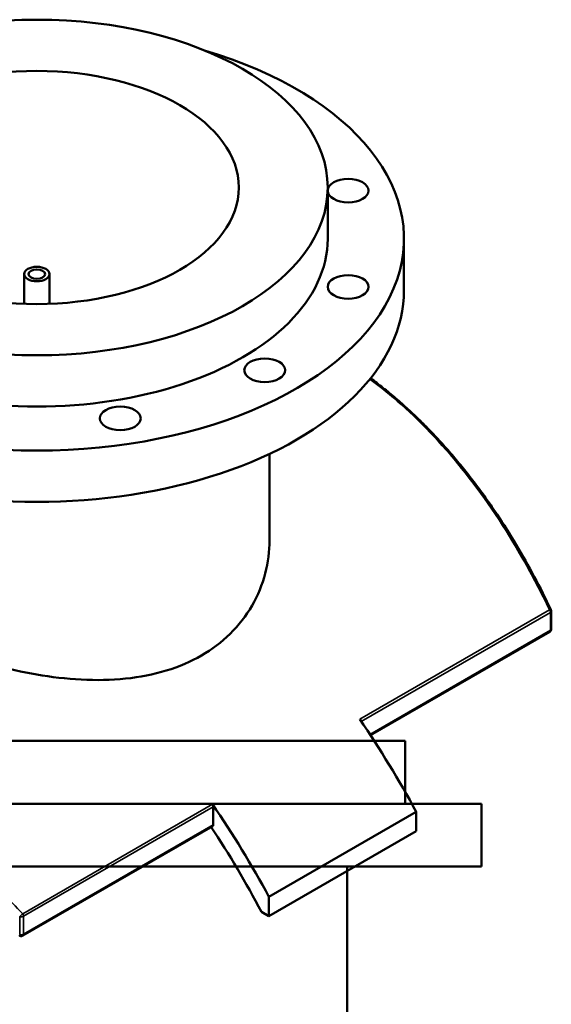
# Model space of a CAD drawing. Header units: millimetres. Extents: x -634 to 1181, y -305 to 948.
# Tile 13 of 13: x 843 to 1181, y 321 to 948. Entities that reach past the tile are written whole.
import ezdxf

# ---------------------------------------------------------------- set-up
doc = ezdxf.new("R2010")
doc.units = ezdxf.units.MM
doc.layers.add('Visible (ANSI)', color=7, linetype='Continuous', lineweight=50)
doc.layers.add('Visible Narrow (ANSI)', color=7, linetype='Continuous', lineweight=35)

msp = doc.modelspace()

# ---------------------------------------------------------------- linework, layer by layer
at = {"layer": 'Visible (ANSI)'}
for p, q in [((1039.02, 808.62), (1039.02, 841.28)), ((1087.52, 775.96), (1087.52, 808.62)), ((846.02, 767.24), (846.02, 786.17)), ((862.02, 767.24), (862.02, 786.17)), ((1002.02, 616.66), (1002.02, 671.69)), ((1181.24, 560.2), (1181.24, 571.59)), ((1180.24, 558.47), (1066.2, 492.63)), ((1088.38, 489.02), (718.38, 489.02)), ((1088.38, 449.02), (1088.38, 489.02)), ((1136.88, 449.02), (669.88, 449.02)), ((966.28, 435.61), (966.28, 447.01)), ((1136.88, 409.02), (1136.88, 449.02)), ((1095.32, 443.78), (1001.63, 389.69)), ((1095.32, 443.78), (1095.32, 431.54)), ((965.86, 434.7), (845.18, 365.02)), ((1095.32, 431.54), (1001.63, 377.44)), ((1136.88, 409.02), (669.88, 409.02)), ((1051.38, 229.02), (1051.38, 409.02)), ((1001.63, 377.44), (1001.63, 389.69)), ((996.85, 380.2), (1001.63, 377.44))]:
    msp.add_line(p, q, dxfattribs=at)
for centre, start, end in [((1179.24, 571.59), 0, 25.57641), ((1179.24, 560.2), 300, 0), ((844.18, 366.75), 222.20612, 300)]:
    msp.add_arc(centre, 2, start, end, dxfattribs=at)
for centre, major_axis in [((854.02, 841.28), (185, 0)), ((854.02, 841.28), (128.5, 0)), ((1052.04, 839.26), (-13, 0)), ((854.02, 786.17), (8, 0)), ((854.02, 786.17), (5.2, 0)), ((1052.04, 777.99), (-13, 0)), ((998.98, 724.93), (13, 0)), ((907.08, 694.3), (13, 0))]:
    msp.add_ellipse(centre, major_axis=major_axis, ratio=0.57735, dxfattribs=at)
for centre, major_axis, start_param, end_param in [((854.02, 808.62), (-233.5, 0), 5.187029, 10.520935), ((854.02, 808.62), (-185, 0), 0, 3.141593), ((854.02, 775.96), (-233.5, 0), 0, 3.141593), ((900.87, 353.94), (185, -320.43), 1.518289, 1.705199), ((964.86, 447.82), (1, -1.73), 0.785398, 1.705199), ((807.18, 299.84), (-185, 320.43), 4.659882, 4.846792), ((807.18, 299.84), (177.5, -307.44), 1.499629, 1.676471), ((964.86, 436.43), (1, -1.73), 0, 0.785398)]:
    msp.add_ellipse(centre, major_axis=major_axis, ratio=0.57735, start_param=start_param, end_param=end_param, dxfattribs=at)
for points, knots in [([(1181.04, 572.46), (1177.63, 579.58), (1174.08, 586.6), (1166.72, 600.38), (1162.91, 607.15), (1155.01, 620.39), (1150.93, 626.87), (1144.6, 636.34), (1142.46, 639.46), (1138.12, 645.61), (1135.91, 648.64), (1131.44, 654.62), (1129.17, 657.56), (1124.56, 663.36), (1122.23, 666.21), (1117.5, 671.81), (1115.11, 674.56), (1110.25, 679.97), (1107.8, 682.62), (1102.83, 687.82), (1100.32, 690.37), (1095.23, 695.36), (1092.66, 697.8), (1087.46, 702.56), (1084.84, 704.89), (1079.54, 709.43), (1076.86, 711.64), (1071.56, 715.85), (1068.95, 717.86), (1066.31, 719.82)], [7.099117, 7.099117, 7.099117, 7.099117, 9.517337, 9.517337, 11.935557, 11.935557, 14.353777, 14.353777, 15.562887, 15.562887, 16.771997, 16.771997, 17.981107, 17.981107, 19.190217, 19.190217, 20.399328, 20.399328, 21.608438, 21.608438, 22.817548, 22.817548, 24.026658, 24.026658, 25.235768, 25.235768, 26.444878, 26.444878, 27.605386, 27.605386, 27.605386, 27.605386]), ([(958.68, 543.35), (952.02, 539.51), (944.52, 536.25), (928.25, 531.29), (919.48, 529.57), (901.26, 527.7), (891.78, 527.53), (872.77, 528.51), (863.24, 529.64), (844.82, 532.78), (835.29, 534.89), (816.27, 540.03), (806.79, 543.06), (788.56, 549.71), (779.79, 553.34), (763.52, 560.85), (756.02, 564.74), (742.72, 572.41), (736.51, 576.44), (725.62, 584.61), (720.92, 588.76), (713.42, 596.97), (710.59, 601.05), (706.9, 609.02), (706.02, 612.91), (706.02, 616.66)], [0, 0, 0, 0, 2.823527, 2.823527, 5.647053, 5.647053, 8.47058, 8.47058, 11.294107, 11.294107, 14.114777, 14.114777, 16.935448, 16.935448, 19.756118, 19.756118, 22.576788, 22.576788, 25.397459, 25.397459, 28.218129, 28.218129, 31.038799, 31.038799, 33.85947, 33.85947, 33.85947, 33.85947]), ([(1002.02, 616.66), (1002.02, 609.77), (1001.15, 602.63), (997.45, 588.54), (994.63, 581.61), (987.13, 568.63), (982.44, 562.57), (971.54, 551.85), (965.33, 547.19), (958.68, 543.35)], [79.013046, 79.013046, 79.013046, 79.013046, 81.836573, 81.836573, 84.6601, 84.6601, 87.483627, 87.483627, 90.307153, 90.307153, 90.307153, 90.307153])]:
    msp.add_open_spline(points, degree=3, knots=knots, dxfattribs=at)
at = {"layer": 'Visible Narrow (ANSI)'}
for p, q in [((1180.09, 572.4), (1059.41, 502.72)), ((1060.36, 501.33), (1180.65, 570.78)), ((1180.65, 570.78), (1180.65, 559.38)), ((1180.65, 559.38), (1065.87, 493.12)), ((965.72, 448.63), (845.04, 378.95)), ((845.59, 377.33), (966.28, 447.01)), ((966.28, 435.61), (845.59, 365.94)), ((843.13, 377.17), (843.13, 365.77)), ((845.59, 365.94), (845.59, 377.33))]:
    msp.add_line(p, q, dxfattribs=at)
for centre, major_axis, ratio, start_param, end_param in [((1179.24, 571.59), (1.8, 0.86), 0.214539, 0, 0.976285), ((1179.24, 571.59), (1, -1.73), 0.57735, 0.785398, 1.705199), ((1179.24, 571.59), (2, 0), 0.57735, 5.497787, 6.283185), ((1179.24, 560.2), (1, -1.73), 0.57735, 0, 0.785398), ((1179.24, 560.2), (2, 0), 0.57735, 5.497787, 6.283185), ((844.18, 378.15), (-1.46, -1.37), 0.000488, 4.084268, 5.514778), ((844.18, 378.15), (2, 0), 0.57735, 4.159833, 5.497787), ((844.18, 378.15), (-1, 1.73), 0.57735, 3.926991, 4.846792), ((844.18, 366.75), (-2, 0), 0.57735, 1.01824, 2.356194), ((844.18, 366.75), (1, -1.73), 0.57735, 0, 0.785398)]:
    msp.add_ellipse(centre, major_axis=major_axis, ratio=ratio, start_param=start_param, end_param=end_param, dxfattribs=at)
for points, knots in [([(1065.89, 719.29), (1072.64, 714.26), (1079.25, 708.86), (1100.21, 690.2), (1113.9, 675.52), (1139.89, 642.61), (1152.11, 624.25), (1169.15, 594.27), (1174.78, 583.46), (1180.09, 572.4)], [-27.51292, -27.51292, -27.51292, -27.51292, -24.534451, -24.534451, -17.835652, -17.835652, -10.849335, -10.849335, -7.099117, -7.099117, -7.099117, -7.099117]), ([(845.04, 378.95), (836.45, 388.13), (827.64, 397.1), (801.95, 422.09), (784.67, 437.52), (750.52, 465.72), (733.65, 478.57), (700.36, 501.94), (683.93, 512.46), (668.05, 521.63), (652.18, 530.79), (636.86, 538.6), (607.84, 551.21), (594.15, 556), (566.42, 562.97), (552.76, 564.51), (536.01, 563.46), (531.67, 562.85), (527.53, 561.93)], [-51.50341, -51.50341, -51.50341, -51.50341, -47.752567, -47.752567, -40.766615, -40.766615, -34.067938, -34.067938, -27.369257, -27.369257, -27.369257, -20.670575, -20.670575, -13.971899, -13.971899, -6.070096, -6.070096, -3.13475, -3.13475, -3.13475, -3.13475])]:
    msp.add_open_spline(points, degree=3, knots=knots, dxfattribs=at)

doc.saveas('drawing.dxf')
